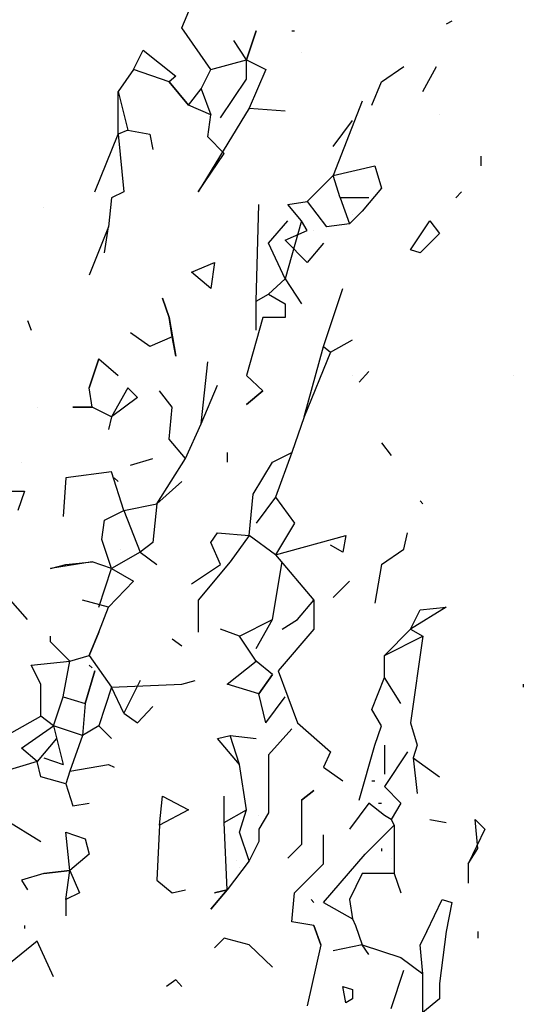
# Model space of a CAD drawing. Extents: x 0.11 to 1.67, y 0.08 to 7.08.
# Tile 7 of 9: x 1.01 to 1.53, y 3.37 to 4.39. Entities that reach past the tile are written whole.
import ezdxf

# ---------------------------------------------------------------- set-up
doc = ezdxf.new("R2010")
doc.units = 0
doc.header["$LTSCALE"] = 0.4
doc.header["$MEASUREMENT"] = 0
doc.layers.get('0').update_dxf_attribs({"color": 9, "linetype": 'CONTINUOUS'})

msp = doc.modelspace()

# ---------------------------------------------------------------- linework, layer by layer
for p, q in [((1.176, 4.386), (1.186, 4.41)), ((1.206, 4.343), (1.176, 4.386)), ((1.456, 4.393), (1.45, 4.39)), ((1.243, 4.353), (1.253, 4.383)), ((1.253, 4.383), (1.243, 4.353)), ((1.29, 4.383), (1.293, 4.383)), ((1.243, 4.353), (1.23, 4.373)), ((1.126, 4.343), (1.136, 4.363)), ((1.136, 4.363), (1.17, 4.336)), ((1.3, 4.36), (1.3, 4.36)), ((1.206, 4.343), (1.243, 4.353)), ((1.243, 4.333), (1.243, 4.353)), ((1.243, 4.353), (1.263, 4.343)), ((1.383, 4.33), (1.406, 4.346)), ((1.426, 4.32), (1.44, 4.346)), ((1.126, 4.343), (1.11, 4.32)), ((1.163, 4.33), (1.126, 4.343)), ((1.17, 4.336), (1.163, 4.33)), ((1.196, 4.323), (1.206, 4.343)), ((1.263, 4.343), (1.246, 4.303)), ((1.163, 4.33), (1.183, 4.306)), ((1.183, 4.306), (1.163, 4.33)), ((1.216, 4.293), (1.243, 4.333)), ((1.373, 4.306), (1.383, 4.33)), ((1.11, 4.276), (1.11, 4.32)), ((1.11, 4.32), (1.12, 4.28)), ((1.183, 4.306), (1.196, 4.323)), ((1.196, 4.323), (1.206, 4.296)), ((1.206, 4.296), (1.183, 4.306)), ((1.363, 4.31), (1.333, 4.233)), ((1.246, 4.303), (1.193, 4.216)), ((1.203, 4.273), (1.206, 4.296)), ((1.246, 4.303), (1.283, 4.3)), ((1.443, 4.296), (1.443, 4.296)), ((1.333, 4.263), (1.353, 4.29)), ((1.086, 4.216), (1.11, 4.276)), ((1.12, 4.28), (1.11, 4.276)), ((1.11, 4.276), (1.116, 4.216)), ((1.12, 4.28), (1.143, 4.276)), ((1.143, 4.276), (1.146, 4.26)), ((1.22, 4.256), (1.203, 4.273)), ((1.193, 4.216), (1.22, 4.256)), ((1.486, 4.253), (1.486, 4.243)), ((1.313, 4.213), (1.333, 4.233)), ((1.333, 4.233), (1.376, 4.243)), ((1.34, 4.21), (1.333, 4.233)), ((1.376, 4.243), (1.383, 4.22)), ((1.116, 4.216), (1.103, 4.21)), ((1.306, 4.206), (1.313, 4.213)), ((1.383, 4.22), (1.363, 4.196)), ((1.466, 4.216), (1.46, 4.21)), ((1.103, 4.21), (1.1, 4.18)), ((1.253, 4.103), (1.256, 4.203)), ((1.286, 4.203), (1.306, 4.206)), ((1.3, 4.186), (1.286, 4.203)), ((1.306, 4.206), (1.326, 4.18)), ((1.37, 4.21), (1.34, 4.21)), ((1.34, 4.21), (1.35, 4.183)), ((1.033, 4.2), (1.033, 4.2)), ((1.363, 4.196), (1.35, 4.183)), ((1.353, 4.193), (1.353, 4.193)), ((1.266, 4.163), (1.286, 4.186)), ((1.3, 4.186), (1.283, 4.126)), ((1.306, 4.176), (1.3, 4.186)), ((1.35, 4.183), (1.326, 4.18)), ((1.413, 4.156), (1.433, 4.186)), ((1.433, 4.186), (1.443, 4.173)), ((1.1, 4.18), (1.08, 4.13)), ((1.096, 4.153), (1.1, 4.18)), ((1.283, 4.166), (1.306, 4.176)), ((1.313, 4.176), (1.313, 4.176)), ((1.443, 4.173), (1.423, 4.153)), ((1.283, 4.126), (1.266, 4.163)), ((1.306, 4.143), (1.283, 4.166)), ((1.323, 4.163), (1.306, 4.143)), ((1.323, 4.163), (1.323, 4.163)), ((1.423, 4.153), (1.413, 4.156)), ((1.186, 4.133), (1.21, 4.143)), ((1.21, 4.143), (1.206, 4.116)), ((1.206, 4.116), (1.186, 4.133)), ((1.266, 4.11), (1.283, 4.126)), ((1.283, 4.126), (1.3, 4.1)), ((1.323, 4.056), (1.343, 4.116)), ((1.163, 4.086), (1.156, 4.106)), ((1.156, 4.106), (1.163, 4.086)), ((1.253, 4.103), (1.266, 4.11)), ((1.253, 4.073), (1.253, 4.103)), ((1.266, 4.11), (1.266, 4.11)), ((1.266, 4.11), (1.283, 4.1)), ((1.283, 4.1), (1.283, 4.086)), ((1.016, 4.083), (1.02, 4.073)), ((1.166, 4.066), (1.163, 4.086)), ((1.163, 4.086), (1.17, 4.046)), ((1.26, 4.086), (1.243, 4.026)), ((1.283, 4.086), (1.26, 4.086)), ((1.143, 4.056), (1.123, 4.07)), ((1.166, 4.066), (1.143, 4.056)), ((1.17, 4.046), (1.166, 4.066)), ((1.33, 4.05), (1.353, 4.063)), ((1.303, 3.983), (1.323, 4.056)), ((1.33, 4.05), (1.303, 3.983)), ((1.323, 4.056), (1.33, 4.05)), ((1.09, 4.043), (1.08, 4.013)), ((1.08, 4.013), (1.09, 4.043)), ((1.09, 4.043), (1.11, 4.026)), ((1.196, 3.976), (1.203, 4.04)), ((1.36, 4.019), (1.37, 4.03)), ((1.243, 4.026), (1.26, 4.01)), ((1.353, 4.026), (1.353, 4.026)), ((1.52, 4.026), (1.52, 4.026)), ((1.083, 3.993), (1.08, 4.013)), ((1.12, 4.013), (1.103, 3.983)), ((1.13, 4.003), (1.12, 4.013)), ((1.166, 3.993), (1.153, 4.01)), ((1.196, 3.976), (1.213, 4.016)), ((1.26, 4.01), (1.243, 3.996)), ((1.243, 3.996), (1.26, 4.01)), ((1.13, 4.003), (1.103, 3.983)), ((1.13, 4.003), (1.13, 4.003)), ((1.026, 3.993), (1.026, 3.993)), ((1.083, 3.993), (1.063, 3.993)), ((1.063, 3.993), (1.083, 3.993)), ((1.103, 3.983), (1.083, 3.993)), ((1.163, 3.96), (1.166, 3.993)), ((1.103, 3.983), (1.1, 3.97)), ((1.303, 3.983), (1.29, 3.946)), ((1.18, 3.94), (1.196, 3.976)), ((1.18, 3.94), (1.163, 3.96)), ((1.383, 3.956), (1.393, 3.943)), ((1.123, 3.933), (1.146, 3.94)), ((1.15, 3.893), (1.18, 3.94)), ((1.223, 3.946), (1.223, 3.936)), ((1.27, 3.936), (1.29, 3.946)), ((1.29, 3.946), (1.273, 3.9)), ((1.01, 3.936), (1.01, 3.936)), ((1.25, 3.903), (1.27, 3.936)), ((1.056, 3.92), (1.053, 3.88)), ((1.103, 3.926), (1.056, 3.92)), ((1.116, 3.886), (1.103, 3.926)), ((1.106, 3.92), (1.11, 3.916)), ((1.176, 3.916), (1.15, 3.893)), ((0.996, 3.906), (1.013, 3.906)), ((1.013, 3.906), (1.006, 3.886)), ((1.246, 3.86), (1.25, 3.903)), ((1.273, 3.9), (1.253, 3.873)), ((1.273, 3.9), (1.293, 3.873)), ((1.116, 3.886), (1.15, 3.893)), ((1.15, 3.893), (1.146, 3.853)), ((1.423, 3.896), (1.426, 3.893)), ((1.093, 3.856), (1.096, 3.876)), ((1.096, 3.876), (1.116, 3.886)), ((1.116, 3.886), (1.133, 3.843)), ((1.293, 3.873), (1.273, 3.84)), ((1.103, 3.826), (1.093, 3.856)), ((1.206, 3.853), (1.213, 3.863)), ((1.213, 3.863), (1.246, 3.86)), ((1.246, 3.86), (1.226, 3.833)), ((1.273, 3.84), (1.246, 3.86)), ((1.273, 3.84), (1.346, 3.86)), ((1.346, 3.86), (1.343, 3.843)), ((1.406, 3.846), (1.41, 3.863)), ((1.113, 3.846), (1.113, 3.846)), ((1.146, 3.853), (1.133, 3.843)), ((1.216, 3.83), (1.206, 3.853)), ((1.343, 3.843), (1.33, 3.85)), ((1.383, 3.83), (1.406, 3.846)), ((1.133, 3.843), (1.103, 3.826)), ((1.133, 3.843), (1.15, 3.83)), ((1.273, 3.84), (1.313, 3.793)), ((1.083, 3.833), (1.04, 3.826)), ((1.04, 3.826), (1.056, 3.83)), ((1.056, 3.83), (1.083, 3.833)), ((1.103, 3.826), (1.083, 3.833)), ((1.09, 3.786), (1.103, 3.826)), ((1.103, 3.826), (1.126, 3.813)), ((1.186, 3.81), (1.216, 3.83)), ((1.226, 3.833), (1.193, 3.793)), ((1.27, 3.773), (1.28, 3.833)), ((1.383, 3.83), (1.376, 3.79)), ((1.126, 3.813), (1.1, 3.786)), ((1.35, 3.813), (1.333, 3.796)), ((1.016, 3.773), (0.996, 3.796)), ((1.1, 3.786), (1.073, 3.793)), ((1.09, 3.76), (1.1, 3.786)), ((1.193, 3.793), (1.193, 3.76)), ((1.296, 3.773), (1.313, 3.793)), ((1.313, 3.793), (1.313, 3.763)), ((1.45, 3.786), (1.413, 3.763)), ((1.423, 3.783), (1.45, 3.786)), ((1.413, 3.763), (1.423, 3.783)), ((1.236, 3.756), (1.27, 3.773)), ((1.253, 3.743), (1.27, 3.773)), ((1.28, 3.763), (1.296, 3.773)), ((1.04, 3.75), (1.04, 3.756)), ((1.09, 3.76), (1.08, 3.736)), ((1.08, 3.736), (1.09, 3.76)), ((1.236, 3.756), (1.216, 3.763)), ((1.253, 3.73), (1.236, 3.756)), ((1.313, 3.763), (1.276, 3.72)), ((1.386, 3.736), (1.413, 3.763)), ((1.386, 3.736), (1.426, 3.756)), ((1.413, 3.763), (1.426, 3.756)), ((1.426, 3.756), (1.413, 3.666)), ((1.06, 3.73), (1.04, 3.75)), ((1.166, 3.753), (1.176, 3.746)), ((1.06, 3.73), (1.08, 3.736)), ((1.08, 3.736), (1.103, 3.703)), ((1.386, 3.713), (1.386, 3.736)), ((1.386, 3.713), (1.386, 3.736)), ((1.02, 3.726), (1.06, 3.73)), ((1.03, 3.706), (1.02, 3.726)), ((1.053, 3.693), (1.06, 3.73)), ((1.08, 3.726), (1.083, 3.723)), ((1.223, 3.706), (1.253, 3.73)), ((1.27, 3.716), (1.253, 3.73)), ((1.076, 3.686), (1.086, 3.72)), ((1.086, 3.72), (1.076, 3.686)), ((1.256, 3.696), (1.27, 3.716)), ((1.27, 3.716), (1.256, 3.696)), ((1.276, 3.72), (1.296, 3.666)), ((1.373, 3.68), (1.386, 3.713)), ((1.403, 3.686), (1.386, 3.713)), ((1.03, 3.673), (1.03, 3.706)), ((1.103, 3.703), (1.09, 3.663)), ((1.103, 3.703), (1.176, 3.706)), ((1.116, 3.676), (1.103, 3.703)), ((1.133, 3.71), (1.116, 3.676)), ((1.116, 3.703), (1.116, 3.703)), ((1.176, 3.706), (1.19, 3.71)), ((1.256, 3.696), (1.223, 3.706)), ((1.53, 3.706), (1.53, 3.703)), ((1.043, 3.663), (1.053, 3.693)), ((1.053, 3.693), (1.076, 3.686)), ((1.103, 3.696), (1.103, 3.696)), ((1.263, 3.666), (1.256, 3.696)), ((1.263, 3.666), (1.283, 3.693)), ((1.076, 3.686), (1.073, 3.653)), ((1.13, 3.666), (1.146, 3.683)), ((1, 3.656), (1.03, 3.673)), ((1.043, 3.663), (1.03, 3.673)), ((1.116, 3.676), (1.13, 3.666)), ((1.383, 3.663), (1.373, 3.68)), ((1.01, 3.64), (1.043, 3.663)), ((1.073, 3.653), (1.043, 3.663)), ((1.043, 3.663), (1.053, 3.623)), ((1.09, 3.663), (1.073, 3.653)), ((1.09, 3.663), (1.103, 3.65)), ((1.296, 3.666), (1.33, 3.636)), ((1.376, 3.643), (1.383, 3.663)), ((1.413, 3.666), (1.42, 3.643)), ((1.073, 3.653), (1.06, 3.616)), ((1.213, 3.65), (1.226, 3.653)), ((1.236, 3.623), (1.226, 3.653)), ((1.226, 3.653), (1.253, 3.65)), ((1.29, 3.66), (1.266, 3.633)), ((1.29, 3.66), (1.29, 3.66)), ((1.046, 3.65), (1.026, 3.626)), ((1.236, 3.623), (1.213, 3.65)), ((1.36, 3.586), (1.376, 3.643)), ((1.386, 3.643), (1.386, 3.613)), ((1.42, 3.643), (1.416, 3.63)), ((1.026, 3.626), (1.01, 3.64)), ((1.266, 3.633), (1.266, 3.573)), ((1.33, 3.636), (1.323, 3.62)), ((1.41, 3.636), (1.386, 3.6)), ((1.026, 3.626), (0.993, 3.616)), ((1.03, 3.61), (1.026, 3.626)), ((1.033, 3.63), (1.053, 3.623)), ((1.06, 3.616), (1.1, 3.623)), ((1.1, 3.623), (1.106, 3.62)), ((1.243, 3.576), (1.236, 3.623)), ((1.416, 3.63), (1.42, 3.593)), ((1.416, 3.63), (1.443, 3.61)), ((1.06, 3.616), (1.056, 3.603)), ((1.323, 3.62), (1.343, 3.606)), ((1.056, 3.603), (1.03, 3.61)), ((1.056, 3.603), (1.063, 3.58)), ((1.373, 3.606), (1.376, 3.606)), ((1.3, 3.586), (1.313, 3.596)), ((1.313, 3.596), (1.3, 3.586)), ((1.386, 3.6), (1.403, 3.583)), ((1.063, 3.58), (1.08, 3.583)), ((1.153, 3.56), (1.156, 3.59)), ((1.156, 3.59), (1.183, 3.576)), ((1.22, 3.563), (1.22, 3.59)), ((1.3, 3.586), (1.3, 3.54)), ((1.37, 3.583), (1.35, 3.556)), ((1.386, 3.57), (1.37, 3.583)), ((1.38, 3.583), (1.383, 3.583)), ((1.403, 3.583), (1.393, 3.566)), ((1.183, 3.576), (1.153, 3.56)), ((1.22, 3.563), (1.243, 3.576)), ((1.236, 3.553), (1.243, 3.576)), ((1.266, 3.573), (1.256, 3.556)), ((1.256, 3.57), (1.256, 3.57)), ((1.393, 3.566), (1.386, 3.57)), ((0.993, 3.566), (1.03, 3.543)), ((1.153, 3.56), (1.15, 3.503)), ((1.223, 3.493), (1.22, 3.563)), ((1.366, 3.53), (1.396, 3.56)), ((1.393, 3.566), (1.396, 3.56)), ((1.396, 3.56), (1.396, 3.51)), ((1.433, 3.566), (1.45, 3.563)), ((1.483, 3.536), (1.48, 3.566)), ((1.48, 3.566), (1.49, 3.556)), ((1.06, 3.513), (1.056, 3.553)), ((1.056, 3.553), (1.076, 3.546)), ((1.246, 3.523), (1.236, 3.553)), ((1.256, 3.556), (1.256, 3.543)), ((1.323, 3.52), (1.323, 3.55)), ((1.49, 3.556), (1.473, 3.52)), ((1.076, 3.546), (1.08, 3.53)), ((1.256, 3.543), (1.246, 3.523)), ((1.3, 3.54), (1.286, 3.526)), ((1.08, 3.53), (1.06, 3.513)), ((1.323, 3.48), (1.366, 3.53)), ((1.383, 3.536), (1.383, 3.533)), ((1.473, 3.52), (1.483, 3.536)), ((1.246, 3.523), (1.223, 3.493)), ((1.233, 3.523), (1.233, 3.523)), ((1.293, 3.49), (1.323, 3.52)), ((1.393, 3.526), (1.393, 3.526)), ((1.473, 3.52), (1.473, 3.5)), ((1.033, 3.51), (1.01, 3.503)), ((1.033, 3.51), (1.06, 3.513)), ((1.06, 3.513), (1.033, 3.51)), ((1.056, 3.483), (1.06, 3.513)), ((1.06, 3.513), (1.07, 3.49)), ((1.236, 3.516), (1.236, 3.516)), ((1.363, 3.51), (1.35, 3.483)), ((1.396, 3.51), (1.363, 3.51)), ((1.396, 3.51), (1.403, 3.49)), ((1.01, 3.503), (1.016, 3.493)), ((1.15, 3.503), (1.166, 3.49)), ((1.07, 3.49), (1.056, 3.483)), ((1.166, 3.49), (1.18, 3.493)), ((1.223, 3.493), (1.206, 3.473)), ((1.206, 3.473), (1.223, 3.493)), ((1.223, 3.493), (1.21, 3.49)), ((1.21, 3.49), (1.223, 3.493)), ((1.29, 3.46), (1.293, 3.49)), ((1.056, 3.483), (1.056, 3.466)), ((1.31, 3.483), (1.313, 3.48)), ((1.323, 3.48), (1.353, 3.463)), ((1.35, 3.483), (1.353, 3.463)), ((1.43, 3.45), (1.446, 3.483)), ((1.446, 3.483), (1.456, 3.48)), ((1.456, 3.48), (1.45, 3.45)), ((1.313, 3.456), (1.29, 3.46)), ((1.353, 3.463), (1.356, 3.456)), ((1.013, 3.456), (1.013, 3.453)), ((1.313, 3.456), (1.32, 3.436)), ((1.32, 3.436), (1.313, 3.456)), ((1.356, 3.456), (1.363, 3.436)), ((1.43, 3.45), (1.423, 3.436)), ((1.423, 3.436), (1.43, 3.45)), ((1.45, 3.45), (1.443, 3.396)), ((1.483, 3.45), (1.483, 3.443)), ((1.026, 3.44), (0.993, 3.413)), ((1.043, 3.403), (1.026, 3.44)), ((1.22, 3.443), (1.21, 3.433)), ((1.246, 3.436), (1.22, 3.443)), ((1.27, 3.413), (1.246, 3.436)), ((1.32, 3.436), (1.306, 3.373)), ((1.363, 3.436), (1.333, 3.43)), ((1.37, 3.426), (1.363, 3.436)), ((1.363, 3.436), (1.403, 3.423)), ((1.426, 3.406), (1.423, 3.436)), ((1.403, 3.423), (1.426, 3.406)), ((1.393, 3.37), (1.406, 3.41)), ((1.17, 3.4), (1.16, 3.393)), ((1.17, 3.4), (1.176, 3.393)), ((1.426, 3.366), (1.426, 3.406)), ((1.346, 3.376), (1.343, 3.393)), ((1.343, 3.393), (1.353, 3.39)), ((1.353, 3.39), (1.353, 3.38)), ((1.443, 3.396), (1.443, 3.38)), ((1.353, 3.38), (1.346, 3.376)), ((1.443, 3.38), (1.426, 3.366))]:
    msp.add_line(p, q)

doc.saveas('drawing.dxf')
